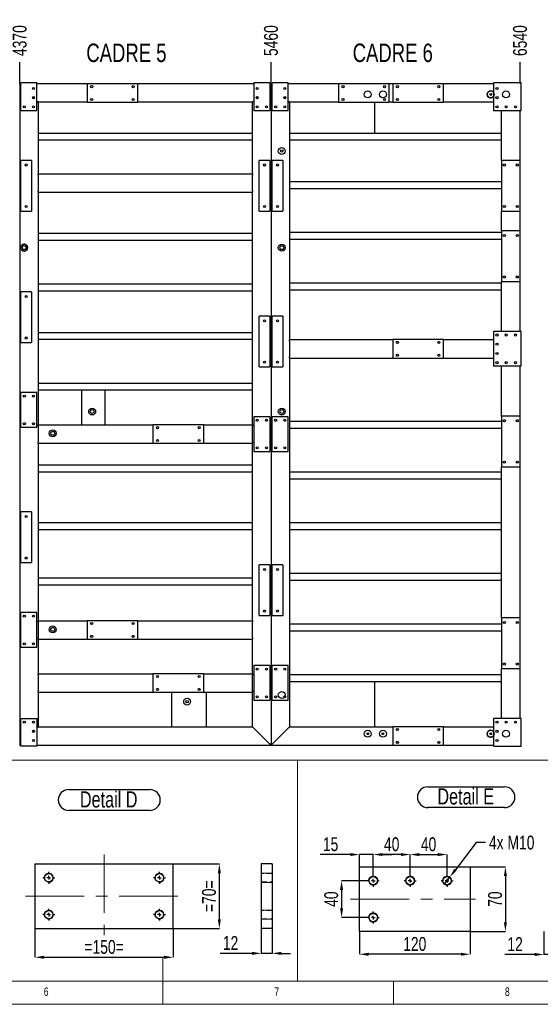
# Model space of a CAD drawing. Header units: millimetres. Extents: x 5 to 1226, y 5 to 415.
# Tile 24 of 61: x 903 to 1016, y 5 to 218. Entities that reach past the tile are written whole.
import ezdxf

# ---------------------------------------------------------------- set-up
doc = ezdxf.new("R2010")
doc.units = ezdxf.units.MM
doc.header["$PDSIZE"] = -1
doc.linetypes.add('CENTERX2', pattern=[20.32, 12.7, -2.54, 2.54, -2.54])
doc.linetypes.add('HIDDEN', pattern=[1.905, 1.27, -0.635])
for name, color, linetype in [('COTES', 1, 'Continuous'), ('NOTES', 6, 'Continuous'), ('TRAIT-FINS', 9, 'Continuous'), ('TRAIT-MIXTES', 3, 'CENTERX2'), ('TRAIT-TIRET', 2, 'HIDDEN')]:
    doc.layers.add(name, color=color, linetype=linetype)
doc.layers.add('TRAIT-FORT', color=4, linetype='Continuous', lineweight=25)
doc.styles.add('SLDTEXTSTYLE0', font='TXT', dxfattribs={"width": 0.75})
doc.dimstyles.new('SLDDIMSTYLE2', dxfattribs={"dimtxt": 3, "dimasz": 2, "dimexe": 0, "dimexo": 0.0625, "dimgap": 0.75, "dimtad": 0, "dimtih": 1, "dimtoh": 1, "dimdec": 0, "dimlfac": 20, "dimrnd": 1e-09, "dimzin": 12, "dimdsep": 46, "dimtxsty": 'SLDTEXTSTYLE0', "dimsah": 1, "dimcen": 0.09, "dimadec": 0, "dimazin": 3, "dimtfac": 1, "dimtdec": 0, "dimtofl": 0, "dimtmove": 0, "dimatfit": 3, "dimfxl": 1, "dimfrac": 2, "dimtolj": 1, "dimtzin": 12, "dimarcsym": 0})
doc.dimstyles.new('SLDDIMSTYLE4', dxfattribs={"dimtxt": 3, "dimasz": 2, "dimexe": 0, "dimexo": 0.0625, "dimgap": 0.75, "dimtad": 0, "dimtih": 1, "dimtoh": 1, "dimdec": 0, "dimlfac": 5, "dimrnd": 1e-09, "dimzin": 12, "dimdsep": 46, "dimtxsty": 'SLDTEXTSTYLE0', "dimblk1": 'NONE', "dimsah": 1, "dimcen": 0, "dimadec": 0, "dimazin": 3, "dimtfac": 1, "dimtdec": 0, "dimtmove": 0, "dimatfit": 3, "dimldrblk": 'NONE', "dimfxl": 1, "dimfrac": 2, "dimtolj": 1, "dimtzin": 12, "dimarcsym": 0})
doc.dimstyles.new('SLDDIMSTYLE5', dxfattribs={"dimtxt": 3, "dimasz": 2, "dimexe": 0, "dimexo": 0.0625, "dimgap": 0.75, "dimtad": 1, "dimdec": 0, "dimlfac": 5, "dimrnd": 1e-09, "dimzin": 12, "dimdsep": 46, "dimtxsty": 'SLDTEXTSTYLE0', "dimsah": 1, "dimcen": 0.09, "dimadec": 0, "dimazin": 3, "dimtfac": 1, "dimtdec": 0, "dimtofl": 0, "dimtmove": 0, "dimatfit": 3, "dimfxl": 1, "dimfrac": 2, "dimtolj": 1, "dimtzin": 12, "dimarcsym": 0})
doc.dimstyles.new('SLDDIMSTYLE6', dxfattribs={"dimtxt": 3, "dimasz": 2, "dimexe": 0, "dimexo": 0.0625, "dimgap": 0.75, "dimtad": 1, "dimdec": 0, "dimlfac": 5, "dimrnd": 1e-09, "dimzin": 12, "dimdsep": 46, "dimtxsty": 'SLDTEXTSTYLE0', "dimsah": 1, "dimcen": 0.09, "dimadec": 0, "dimazin": 3, "dimtfac": 1, "dimtdec": 0, "dimtmove": 0, "dimatfit": 0, "dimfxl": 1, "dimfrac": 2, "dimtolj": 1, "dimtzin": 12, "dimarcsym": 0})

# ---------------------------------------------------------------- blocks, each defined once
blk = doc.blocks.new('*D540')
at = {"layer": 'COTES', "color": 0, "lineweight": -2, "transparency": 16777216}
for p, q in [((906.54, 21.21), (906.54, 15.02)), ((936.54, 21.21), (936.54, 15.02)), ((908.54, 15.02), (934.54, 15.02))]:
    blk.add_line(p, q, dxfattribs=at)
at = {"layer": 'COTES', "color": 0, "transparency": 16777216}
for points in [[(908.54, 15.36), (908.54, 14.69), (906.54, 15.02)], [(934.54, 15.36), (934.54, 14.69), (936.54, 15.02)]]:
    blk.add_solid(points, dxfattribs=at)
at = {"layer": 'Defpoints', "color": 0, "transparency": 16777216}
for p in [(906.54, 21.27), (936.54, 21.27), (936.54, 15.02)]:
    blk.add_point(p, dxfattribs=at)
at = {"layer": 'COTES', "color": 0, "transparency": 16777216, "insert": (921.54, 18.77), "char_height": 3, "attachment_point": 2, "style": 'SLDTEXTSTYLE0'}
blk.add_mtext('\\A1;=150=', dxfattribs=at)
blk = doc.blocks.new('*D541')
at = {"layer": 'COTES', "color": 0, "lineweight": -2, "transparency": 16777216}
for p, q in [((936.6, 35.27), (946.54, 35.27)), ((946.54, 23.27), (946.54, 33.27)), ((936.6, 21.27), (946.54, 21.27))]:
    blk.add_line(p, q, dxfattribs=at)
at = {"layer": 'COTES', "color": 0, "transparency": 16777216}
for points in [[(946.21, 33.27), (946.87, 33.27), (946.54, 35.27)], [(946.21, 23.27), (946.87, 23.27), (946.54, 21.27)]]:
    blk.add_solid(points, dxfattribs=at)
at = {"layer": 'Defpoints', "color": 0, "transparency": 16777216}
for p in [(936.54, 35.27), (946.54, 35.27), (936.54, 21.27)]:
    blk.add_point(p, dxfattribs=at)
at = {"layer": 'COTES', "color": 0, "transparency": 16777216, "insert": (942.79, 28.27), "char_height": 3, "attachment_point": 2, "rotation": 90, "style": 'SLDTEXTSTYLE0'}
blk.add_mtext('\\A1;=70=', dxfattribs=at)
blk = doc.blocks.new('SW_NOTE_65')
at = {"layer": 'NOTES', "color": 0}
for p, q in [((-0.1, 4.89), (17.52, 4.89)), ((17.52, 0.39), (-0.1, 0.39))]:
    blk.add_line(p, q, dxfattribs=at)
for centre, start, end in [((-0.1, 2.64), 90, 270), ((17.52, 2.64), 270, 90)]:
    blk.add_arc(centre, 2.25, start, end, dxfattribs=at)
at = {"layer": 'NOTES', "color": 0, "insert": (8.59, 4.51), "char_height": 3.5, "attachment_point": 2, "style": 'SLDTEXTSTYLE0'}
blk.add_mtext('Detail D', dxfattribs=at)
blk = doc.blocks.new('SW_CENTERMARKSYMBOL_121')
at = {"layer": 'TRAIT-MIXTES', "color": 0}
for p, q in [((-0.8, 0), (-1.3, 0)), ((0, 0), (-0.4, 0)), ((0, 0.8), (0, 1.3)), ((0, 0), (0, 0.4)), ((0, 0), (0, -0.4)), ((0, 0), (0.4, 0)), ((0.8, 0), (1.3, 0)), ((0, -0.8), (0, -1.3))]:
    blk.add_line(p, q, dxfattribs=at)
blk = doc.blocks.new('SW_CENTERMARKSYMBOL_122')
at = {"layer": 'TRAIT-MIXTES', "color": 0}
for p, q in [((-0.8, 0), (-1.3, 0)), ((0, 0), (-0.4, 0)), ((0, 0.8), (0, 1.3)), ((0, 0), (0, 0.4)), ((0, 0), (0, -0.4)), ((0, 0), (0.4, 0)), ((0.8, 0), (1.3, 0)), ((0, -0.8), (0, -1.3))]:
    blk.add_line(p, q, dxfattribs=at)
blk = doc.blocks.new('SW_CENTERMARKSYMBOL_123')
at = {"layer": 'TRAIT-MIXTES', "color": 0}
for p, q in [((-0.8, 0), (-1.3, 0)), ((0, 0), (-0.4, 0)), ((0, 0.8), (0, 1.3)), ((0, 0), (0, 0.4)), ((0, 0), (0, -0.4)), ((0, 0), (0.4, 0)), ((0.8, 0), (1.3, 0)), ((0, -0.8), (0, -1.3))]:
    blk.add_line(p, q, dxfattribs=at)
blk = doc.blocks.new('SW_CENTERMARKSYMBOL_124')
at = {"layer": 'TRAIT-MIXTES', "color": 0}
for p, q in [((-0.8, 0), (-1.3, 0)), ((0, 0), (-0.4, 0)), ((0, 0.8), (0, 1.3)), ((0, 0), (0, 0.4)), ((0, 0), (0, -0.4)), ((0, 0), (0.4, 0)), ((0.8, 0), (1.3, 0)), ((0, -0.8), (0, -1.3))]:
    blk.add_line(p, q, dxfattribs=at)
blk = doc.blocks.new('*D551')
at = {"layer": 'COTES', "color": 0, "lineweight": -2, "transparency": 16777216}
for p, q in [((1002.25, 39.92), (997.74, 34.03)), ((1004.25, 39.92), (1002.25, 39.92)), ((995.31, 30.85), (996.52, 32.44))]:
    blk.add_line(p, q, dxfattribs=at)
at = {"layer": 'COTES', "color": 0, "transparency": 16777216}
blk.add_solid([(997.47, 34.23), (998, 33.82), (996.52, 32.44)], dxfattribs=at)
at = {"layer": 'Defpoints', "color": 0, "transparency": 16777216}
for p in [(996.52, 32.44), (995.31, 30.85)]:
    blk.add_point(p, dxfattribs=at)
at = {"layer": 'COTES', "color": 0, "transparency": 16777216, "insert": (1005, 41.42), "char_height": 3, "attachment_point": 1, "style": 'SLDTEXTSTYLE0'}
blk.add_mtext('\\A1;4x M10', dxfattribs=at)
blk = doc.blocks.new('_NONE')
blk = doc.blocks.new('*D552')
at = {"layer": 'COTES', "color": 0, "lineweight": -2, "transparency": 16777216}
for p, q in [((987.91, 33.01), (987.91, 37.31)), ((989.91, 37.31), (993.91, 37.31)), ((995.91, 33.01), (995.91, 37.31))]:
    blk.add_line(p, q, dxfattribs=at)
at = {"layer": 'COTES', "color": 0, "transparency": 16777216}
for points in [[(989.91, 37.64), (989.91, 36.98), (987.91, 37.31)], [(993.91, 37.64), (993.91, 36.98), (995.91, 37.31)]]:
    blk.add_solid(points, dxfattribs=at)
at = {"layer": 'Defpoints', "color": 0, "transparency": 16777216}
for p in [(995.91, 37.31), (987.91, 32.94), (995.91, 32.94)]:
    blk.add_point(p, dxfattribs=at)
at = {"layer": 'COTES', "color": 0, "transparency": 16777216, "insert": (991.91, 41.06), "char_height": 3, "attachment_point": 2, "style": 'SLDTEXTSTYLE0'}
blk.add_mtext('\\A1;40', dxfattribs=at)
blk = doc.blocks.new('*D553')
at = {"layer": 'COTES', "color": 0, "lineweight": -2, "transparency": 16777216}
for p, q in [((979.91, 33.01), (979.91, 37.31)), ((985.91, 37.31), (981.91, 37.31)), ((987.91, 33.01), (987.91, 37.31))]:
    blk.add_line(p, q, dxfattribs=at)
at = {"layer": 'COTES', "color": 0, "transparency": 16777216}
for points in [[(981.91, 37.64), (981.91, 36.98), (979.91, 37.31)], [(985.91, 37.64), (985.91, 36.98), (987.91, 37.31)]]:
    blk.add_solid(points, dxfattribs=at)
at = {"layer": 'Defpoints', "color": 0, "transparency": 16777216}
for p in [(979.91, 37.31), (979.91, 32.94), (987.91, 32.94)]:
    blk.add_point(p, dxfattribs=at)
at = {"layer": 'COTES', "color": 0, "transparency": 16777216, "insert": (983.91, 41.06), "char_height": 3, "attachment_point": 2, "style": 'SLDTEXTSTYLE0'}
blk.add_mtext('\\A1;40', dxfattribs=at)
blk = doc.blocks.new('*D554')
at = {"layer": 'COTES', "color": 0, "lineweight": -2, "transparency": 16777216}
for p, q in [((978.55, 31.64), (973.04, 31.64)), ((973.04, 29.64), (973.04, 25.64)), ((978.55, 23.64), (973.04, 23.64))]:
    blk.add_line(p, q, dxfattribs=at)
at = {"layer": 'COTES', "color": 0, "transparency": 16777216}
for points in [[(972.71, 29.64), (973.37, 29.64), (973.04, 31.64)], [(972.71, 25.64), (973.37, 25.64), (973.04, 23.64)]]:
    blk.add_solid(points, dxfattribs=at)
at = {"layer": 'Defpoints', "color": 0, "transparency": 16777216}
for p in [(978.61, 31.64), (973.04, 23.64), (978.61, 23.64)]:
    blk.add_point(p, dxfattribs=at)
at = {"layer": 'COTES', "color": 0, "transparency": 16777216, "insert": (969.29, 27.64), "char_height": 3, "attachment_point": 2, "rotation": 90, "style": 'SLDTEXTSTYLE0'}
blk.add_mtext('\\A1;40', dxfattribs=at)
blk = doc.blocks.new('*D555')
at = {"layer": 'COTES', "color": 0, "lineweight": -2, "transparency": 16777216}
for p, q in [((1000.98, 34.64), (1008.57, 34.64)), ((1008.57, 32.64), (1008.57, 22.64)), ((1000.98, 20.64), (1008.57, 20.64))]:
    blk.add_line(p, q, dxfattribs=at)
at = {"layer": 'COTES', "color": 0, "transparency": 16777216}
for points in [[(1008.24, 32.64), (1008.9, 32.64), (1008.57, 34.64)], [(1008.24, 22.64), (1008.9, 22.64), (1008.57, 20.64)]]:
    blk.add_solid(points, dxfattribs=at)
at = {"layer": 'Defpoints', "color": 0, "transparency": 16777216}
for p in [(1000.91, 34.64), (1000.91, 20.64), (1008.57, 20.64)]:
    blk.add_point(p, dxfattribs=at)
at = {"layer": 'COTES', "color": 0, "transparency": 16777216, "insert": (1004.82, 27.64), "char_height": 3, "attachment_point": 2, "rotation": 90, "style": 'SLDTEXTSTYLE0'}
blk.add_mtext('\\A1;70', dxfattribs=at)
blk = doc.blocks.new('*D556')
at = {"layer": 'COTES', "color": 0, "lineweight": -2, "transparency": 16777216}
for p, q in [((976.91, 20.58), (976.91, 15.67)), ((1000.91, 20.58), (1000.91, 15.67)), ((998.91, 15.67), (978.91, 15.67))]:
    blk.add_line(p, q, dxfattribs=at)
at = {"layer": 'COTES', "color": 0, "transparency": 16777216}
for points in [[(978.91, 16.01), (978.91, 15.34), (976.91, 15.67)], [(998.91, 16.01), (998.91, 15.34), (1000.91, 15.67)]]:
    blk.add_solid(points, dxfattribs=at)
at = {"layer": 'Defpoints', "color": 0, "transparency": 16777216}
for p in [(976.91, 20.64), (1000.91, 20.64), (976.91, 15.67)]:
    blk.add_point(p, dxfattribs=at)
at = {"layer": 'COTES', "color": 0, "transparency": 16777216, "insert": (988.91, 19.42), "char_height": 3, "attachment_point": 2, "style": 'SLDTEXTSTYLE0'}
blk.add_mtext('\\A1;120', dxfattribs=at)
blk = doc.blocks.new('*D557')
at = {"layer": 'COTES', "color": 0, "lineweight": -2, "transparency": 16777216}
for p, q in [((974.91, 37.31), (968.41, 37.31)), ((976.91, 34.71), (976.91, 37.31)), ((979.91, 37.31), (976.91, 37.31)), ((979.91, 33.01), (979.91, 37.31)), ((981.91, 37.31), (983.91, 37.31))]:
    blk.add_line(p, q, dxfattribs=at)
at = {"layer": 'COTES', "color": 0, "transparency": 16777216}
for points in [[(974.91, 37.64), (974.91, 36.98), (976.91, 37.31)], [(981.91, 37.64), (981.91, 36.98), (979.91, 37.31)]]:
    blk.add_solid(points, dxfattribs=at)
at = {"layer": 'Defpoints', "color": 0, "transparency": 16777216}
for p in [(976.91, 37.31), (976.91, 34.64), (979.91, 32.94)]:
    blk.add_point(p, dxfattribs=at)
at = {"layer": 'COTES', "color": 0, "transparency": 16777216, "insert": (970.66, 41.06), "char_height": 3, "attachment_point": 2, "style": 'SLDTEXTSTYLE0'}
blk.add_mtext('\\A1;15', dxfattribs=at)
blk = doc.blocks.new('SW_NOTE_67')
at = {"layer": 'NOTES', "color": 0}
for p, q in [((-0.03, 4.84), (16.61, 4.84)), ((16.61, 0.34), (-0.03, 0.34))]:
    blk.add_line(p, q, dxfattribs=at)
for centre, start, end in [((-0.03, 2.59), 90, 270), ((16.61, 2.59), 270, 90)]:
    blk.add_arc(centre, 2.25, start, end, dxfattribs=at)
at = {"layer": 'NOTES', "color": 0, "insert": (8.2, 4.51), "char_height": 3.5, "attachment_point": 2, "style": 'SLDTEXTSTYLE0'}
blk.add_mtext('Detail E', dxfattribs=at)
blk = doc.blocks.new('SW_CENTERMARKSYMBOL_130')
at = {"layer": 'TRAIT-MIXTES', "color": 0}
for p, q in [((-0.8, 0), (-1.3, 0)), ((0, 0), (-0.4, 0)), ((0, 0.8), (0, 1.3)), ((0, 0), (0, 0.4)), ((0, 0), (0, -0.4)), ((0, 0), (0.4, 0)), ((0.8, 0), (1.3, 0)), ((0, -0.8), (0, -1.3))]:
    blk.add_line(p, q, dxfattribs=at)
blk = doc.blocks.new('SW_CENTERMARKSYMBOL_131')
at = {"layer": 'TRAIT-MIXTES', "color": 0}
for p, q in [((-0.8, 0), (-1.3, 0)), ((0, 0), (-0.4, 0)), ((0, 0.8), (0, 1.3)), ((0, 0), (0, 0.4)), ((0, 0), (0, -0.4)), ((0, 0), (0.4, 0)), ((0.8, 0), (1.3, 0)), ((0, -0.8), (0, -1.3))]:
    blk.add_line(p, q, dxfattribs=at)
blk = doc.blocks.new('SW_CENTERMARKSYMBOL_132')
at = {"layer": 'TRAIT-MIXTES', "color": 0}
for p, q in [((-0.8, 0), (-1.3, 0)), ((0, 0), (-0.4, 0)), ((0, 0.8), (0, 1.3)), ((0, 0), (0, 0.4)), ((0, 0), (0, -0.4)), ((0, 0), (0.4, 0)), ((0.8, 0), (1.3, 0)), ((0, -0.8), (0, -1.3))]:
    blk.add_line(p, q, dxfattribs=at)
blk = doc.blocks.new('SW_CENTERMARKSYMBOL_133')
at = {"layer": 'TRAIT-MIXTES', "color": 0}
for p, q in [((-0.8, 0), (-1.3, 0)), ((0, 0), (-0.4, 0)), ((0, 0.8), (0, 1.3)), ((0, 0), (0, 0.4)), ((0, 0), (0, -0.4)), ((0, 0), (0.4, 0)), ((0.8, 0), (1.3, 0)), ((0, -0.8), (0, -1.3))]:
    blk.add_line(p, q, dxfattribs=at)
blk = doc.blocks.new('*D559')
at = {"layer": 'COTES', "color": 0, "lineweight": -2, "transparency": 16777216}
for p, q in [((1016.93, 20.58), (1016.93, 15.63)), ((1019.33, 20.58), (1019.33, 15.63)), ((1014.93, 15.63), (1008.43, 15.63)), ((1019.33, 15.63), (1016.93, 15.63)), ((1021.33, 15.63), (1023.33, 15.63))]:
    blk.add_line(p, q, dxfattribs=at)
at = {"layer": 'COTES', "color": 0, "transparency": 16777216}
for points in [[(1014.93, 15.96), (1014.93, 15.3), (1016.93, 15.63)], [(1021.33, 15.96), (1021.33, 15.3), (1019.33, 15.63)]]:
    blk.add_solid(points, dxfattribs=at)
at = {"layer": 'Defpoints', "color": 0, "transparency": 16777216}
for p in [(1016.93, 20.64), (1019.33, 20.64), (1019.33, 15.63)]:
    blk.add_point(p, dxfattribs=at)
at = {"layer": 'COTES', "color": 0, "transparency": 16777216, "insert": (1010.68, 19.38), "char_height": 3, "attachment_point": 2, "style": 'SLDTEXTSTYLE0'}
blk.add_mtext('\\A1;12', dxfattribs=at)
blk = doc.blocks.new('*D560')
at = {"layer": 'COTES', "color": 0, "lineweight": -2, "transparency": 16777216}
for p, q in [((955.6, 21.21), (955.6, 15.87)), ((958, 21.21), (958, 15.87)), ((953.6, 15.87), (946.72, 15.87)), ((958, 15.87), (955.6, 15.87)), ((960, 15.87), (962, 15.87))]:
    blk.add_line(p, q, dxfattribs=at)
at = {"layer": 'COTES', "color": 0, "transparency": 16777216}
for points in [[(953.6, 16.21), (953.6, 15.54), (955.6, 15.87)], [(960, 16.21), (960, 15.54), (958, 15.87)]]:
    blk.add_solid(points, dxfattribs=at)
at = {"layer": 'Defpoints', "color": 0, "transparency": 16777216}
for p in [(955.6, 21.27), (958, 21.27), (955.6, 15.87)]:
    blk.add_point(p, dxfattribs=at)
at = {"layer": 'COTES', "color": 0, "transparency": 16777216, "insert": (948.97, 19.62), "char_height": 3, "attachment_point": 2, "style": 'SLDTEXTSTYLE0'}
blk.add_mtext('\\A1;12', dxfattribs=at)
blk = doc.blocks.new('*D569')
at = {"layer": 'COTES', "color": 0, "lineweight": -2, "transparency": 16777216}
blk.add_line((903.24, 204.62), (903.24, 209.25), dxfattribs=at)
at = {"layer": 'Defpoints', "color": 0, "transparency": 16777216}
for p in [(903.24, 209.25), (684.74, 204.55), (903.24, 204.55)]:
    blk.add_point(p, dxfattribs=at)
at = {"layer": 'COTES', "color": 0, "transparency": 16777216, "insert": (903.24, 213.94), "char_height": 3, "attachment_point": 5, "rotation": 90, "style": 'SLDTEXTSTYLE0'}
blk.add_mtext('\\A1;4370', dxfattribs=at)
blk = doc.blocks.new('*D570')
at = {"layer": 'COTES', "color": 0, "lineweight": -2, "transparency": 16777216}
blk.add_line((957.74, 204.62), (957.74, 209.25), dxfattribs=at)
at = {"layer": 'Defpoints', "color": 0, "transparency": 16777216}
for p in [(957.74, 209.25), (684.74, 204.55), (957.74, 204.55)]:
    blk.add_point(p, dxfattribs=at)
at = {"layer": 'COTES', "color": 0, "transparency": 16777216, "insert": (957.74, 213.94), "char_height": 3, "attachment_point": 5, "rotation": 90, "style": 'SLDTEXTSTYLE0'}
blk.add_mtext('\\A1;5460', dxfattribs=at)
blk = doc.blocks.new('*D571')
at = {"layer": 'COTES', "color": 0, "lineweight": -2, "transparency": 16777216}
blk.add_line((1011.74, 204.62), (1011.74, 209.25), dxfattribs=at)
at = {"layer": 'Defpoints', "color": 0, "transparency": 16777216}
for p in [(1011.74, 209.25), (684.74, 204.55), (1011.74, 204.55)]:
    blk.add_point(p, dxfattribs=at)
at = {"layer": 'COTES', "color": 0, "transparency": 16777216, "insert": (1011.74, 213.94), "char_height": 3, "attachment_point": 5, "rotation": 90, "style": 'SLDTEXTSTYLE0'}
blk.add_mtext('\\A1;6540', dxfattribs=at)

msp = doc.modelspace()

# ---------------------------------------------------------------- linework, layer by layer
at = {"lineweight": 18}
for p, q in [((893.6222, 57.766), (963.5076, 57.766)), ((963.5076, 57.766), (963.5076, 9.816)), ((963.5076, 9.816), (963.5076, 57.766)), ((963.5076, 57.766), (1028.9308, 57.766)), ((934.3043, 4.816), (934.3043, 14.816)), ((647.3043, 9.816), (1221.3043, 9.816)), ((893.6222, 9.816), (963.5076, 9.816)), ((963.5076, 9.816), (1028.9308, 9.816)), ((984.3043, 4.816), (984.3043, 9.816)), ((642.3043, 4.816), (1226.3043, 4.816))]:
    msp.add_line(p, q, dxfattribs=at)
at = {"layer": 'TRAIT-FINS', "lineweight": 18}
for p, q in [((958.0015, 33.2703), (955.6015, 33.2703)), ((958.0015, 33.2703), (955.6015, 33.2703)), ((958.0015, 31.2703), (955.6015, 31.2703)), ((958.0015, 31.2703), (955.6015, 31.2703)), ((958.0015, 25.2703), (955.6015, 25.2703)), ((958.0015, 25.2703), (955.6015, 25.2703)), ((958.0015, 23.2703), (955.6015, 23.2703)), ((958.0015, 23.2703), (955.6015, 23.2703))]:
    msp.add_line(p, q, dxfattribs=at)
at = {"layer": 'TRAIT-FINS'}
for centre in [(978.7081, 202.2754), (982.0101, 202.2754), (1005.3781, 202.2754), (1008.6801, 202.2754), (960.0783, 189.966), (904.2053, 169.0117), (960.0783, 169.0117), (918.9621, 133.4529), (960.0783, 133.4529), (910.4107, 128.7223), (910.4107, 86.1787), (960.0783, 71.9423), (939.5519, 70.5024), (978.7081, 63.5279), (982.0101, 63.5279), (1005.3781, 63.5279), (1008.6801, 63.5279)]:
    msp.add_circle(centre, 0.75, dxfattribs=at)
at = {"layer": 'TRAIT-FINS', "lineweight": 18}
for centre in [(979.913, 31.6429), (987.913, 31.6429), (995.913, 31.6429), (979.913, 23.6429)]:
    msp.add_circle(centre, 1, dxfattribs=at)
for centre in [(909.5387, 32.2703), (933.5387, 32.2703), (979.913, 31.6429), (987.913, 31.6429), (995.913, 31.6429), (909.5387, 24.2703), (933.5387, 24.2703), (979.913, 23.6429)]:
    msp.add_arc(centre, 1, 255, 195, dxfattribs=at)
at = {"layer": 'TRAIT-FORT', "lineweight": 25}
for p, q in [((903.4946, 204.5543), (903.2446, 204.5543)), ((903.4946, 204.3043), (903.2446, 204.5543)), ((903.2446, 204.5543), (903.2446, 61.0543)), ((903.2446, 204.5543), (903.4946, 204.3043)), ((903.4946, 198.8043), (903.4946, 204.8043)), ((906.9946, 204.8043), (903.4946, 204.8043)), ((906.9946, 198.8043), (906.9946, 204.8043)), ((917.8446, 204.5543), (906.9946, 204.5543)), ((928.8446, 204.5543), (917.8446, 204.5543)), ((917.8446, 204.5543), (917.8446, 200.5543)), ((953.9946, 204.5543), (928.8446, 204.5543)), ((928.8446, 200.5543), (928.8446, 204.5543)), ((957.4946, 204.8043), (953.9946, 204.8043)), ((953.9946, 204.8043), (953.9946, 198.8043)), ((957.4946, 204.8043), (957.4946, 198.8043)), ((957.4946, 204.3043), (957.7446, 204.5543)), ((957.7446, 204.5543), (957.4946, 204.5543)), ((957.7446, 204.5543), (957.4946, 204.3043)), ((957.9946, 204.5543), (957.7446, 204.5543)), ((957.9946, 204.3043), (957.7446, 204.5543)), ((957.7446, 204.5543), (957.7446, 61.0543)), ((957.7446, 204.5543), (957.9946, 204.3043)), ((961.4946, 204.8043), (957.9946, 204.8043)), ((957.9946, 198.8043), (957.9946, 204.8043)), ((961.4946, 198.8043), (961.4946, 204.8043)), ((972.3446, 204.5543), (961.4946, 204.5543)), ((972.3446, 204.5543), (972.3446, 200.5543)), ((983.3446, 204.5543), (972.3446, 204.5543)), ((984.1446, 204.5543), (983.3446, 204.5543)), ((983.3446, 200.5543), (983.3446, 204.5543)), ((984.1446, 204.5543), (984.1446, 200.5543)), ((995.1446, 204.5543), (984.1446, 204.5543)), ((1005.9946, 204.5543), (995.1446, 204.5543)), ((995.1446, 200.5543), (995.1446, 204.5543)), ((1005.9946, 204.8043), (1005.9946, 198.8043)), ((1011.9946, 204.8043), (1005.9946, 204.8043)), ((1011.9946, 198.8043), (1011.9946, 204.8043)), ((906.4037, 201.3952), (906.0855, 201.7134)), ((954.5855, 201.3952), (954.9037, 201.7134)), ((960.9037, 201.3952), (960.5855, 201.7134)), ((903.4946, 198.8043), (906.9946, 198.8043)), ((907.2446, 200.5543), (906.9946, 200.8043)), ((906.9946, 200.8043), (907.2446, 200.5543)), ((917.8446, 200.5543), (907.2446, 200.5543)), ((907.2446, 200.5543), (907.2446, 185.0543)), ((917.8446, 200.5543), (928.8446, 200.5543)), ((953.7446, 200.5543), (928.8446, 200.5543)), ((953.7446, 200.5543), (953.9946, 200.8043)), ((953.9946, 200.8043), (953.7446, 200.5543)), ((953.7446, 185.0543), (953.7446, 200.5543)), ((953.9946, 198.8043), (957.4946, 198.8043)), ((957.9946, 198.8043), (961.4946, 198.8043)), ((961.7446, 200.5543), (961.4946, 200.8043)), ((961.4946, 200.8043), (961.7446, 200.5543)), ((972.3446, 200.5543), (961.7446, 200.5543)), ((961.7446, 200.5543), (961.7446, 149.0543)), ((972.3446, 200.5543), (983.3446, 200.5543)), ((980.2446, 193.8043), (980.2446, 200.5543)), ((984.1446, 200.5543), (983.3446, 200.5543)), ((984.1446, 200.5543), (995.1446, 200.5543)), ((1005.9946, 200.5543), (995.1446, 200.5543)), ((1005.9946, 198.8043), (1011.9946, 198.8043)), ((1007.7446, 187.9543), (1007.7446, 198.8043)), ((1011.7446, 187.9543), (1011.7446, 198.8043)), ((953.7446, 193.8043), (907.2446, 193.8043)), ((953.7446, 192.3043), (907.2446, 192.3043)), ((1007.7446, 193.8043), (961.7446, 193.8043)), ((1007.7446, 192.3043), (961.7446, 192.3043)), ((905.7946, 187.9543), (903.4946, 187.9543)), ((903.4946, 176.9543), (903.4946, 187.9543)), ((905.7946, 187.9543), (905.7946, 176.9543)), ((955.1946, 176.9543), (955.1946, 187.9543)), ((957.4946, 187.9543), (955.1946, 187.9543)), ((957.4946, 187.9543), (957.4946, 176.9543)), ((957.9946, 176.9543), (957.9946, 187.9543)), ((960.2946, 187.9543), (957.9946, 187.9543)), ((960.2946, 187.9543), (960.2946, 176.9543)), ((1007.7446, 187.9543), (1007.7446, 176.9543)), ((1011.7446, 187.9543), (1007.7446, 187.9543)), ((1011.7446, 176.9543), (1011.7446, 187.9543)), ((907.2446, 185.0543), (953.7446, 185.0543)), ((907.2446, 184.7543), (907.2446, 185.0543)), ((907.2446, 184.7543), (907.2446, 181.3543)), ((953.7446, 185.0543), (953.7446, 184.7543)), ((953.7446, 181.3543), (953.7446, 184.7543)), ((1007.7446, 183.3043), (961.7446, 183.3043)), ((1007.7446, 181.8043), (961.7446, 181.8043)), ((907.2446, 181.0543), (907.2446, 181.3543)), ((907.2446, 181.0543), (953.7446, 181.0543)), ((907.2446, 181.0543), (907.2446, 130.5543)), ((953.7446, 181.3543), (953.7446, 181.0543)), ((953.7446, 130.5543), (953.7446, 181.0543)), ((903.4946, 176.9543), (905.7946, 176.9543)), ((955.1946, 176.9543), (957.4946, 176.9543)), ((957.9946, 176.9543), (960.2946, 176.9543)), ((1007.7446, 172.6543), (1007.7446, 176.9543)), ((1007.7446, 176.9543), (1011.7446, 176.9543)), ((1011.7446, 172.6543), (1011.7446, 176.9543)), ((953.7446, 172.0543), (907.2446, 172.0543)), ((1007.7446, 172.3043), (961.7446, 172.3043)), ((1007.7446, 172.6543), (1007.7446, 161.6543)), ((1011.7446, 172.6543), (1007.7446, 172.6543)), ((1011.7446, 161.6543), (1011.7446, 172.6543)), ((953.7446, 170.5543), (907.2446, 170.5543)), ((1007.7446, 170.8043), (961.7446, 170.8043)), ((953.7446, 161.0543), (907.2446, 161.0543)), ((1007.7446, 161.3043), (961.7446, 161.3043)), ((1007.7446, 150.8043), (1007.7446, 161.6543)), ((1007.7446, 161.6543), (1011.7446, 161.6543)), ((1011.7446, 150.8043), (1011.7446, 161.6543)), ((905.7946, 159.4043), (903.4946, 159.4043)), ((903.4946, 148.4043), (903.4946, 159.4043)), ((905.7946, 159.4043), (905.7946, 148.4043)), ((953.7446, 159.5543), (907.2446, 159.5543)), ((1007.7446, 159.8043), (961.7446, 159.8043)), ((955.1946, 143.1543), (955.1946, 154.1543)), ((957.4946, 154.1543), (955.1946, 154.1543)), ((957.4946, 154.1543), (957.4946, 143.1543)), ((960.2946, 154.1543), (957.9946, 154.1543)), ((957.9946, 143.1543), (957.9946, 154.1543)), ((960.2946, 154.1543), (960.2946, 143.1543)), ((953.7446, 150.5543), (907.2446, 150.5543)), ((1011.9946, 150.8043), (1005.9946, 150.8043)), ((1005.9946, 150.8043), (1005.9946, 143.3043)), ((1011.9946, 143.3043), (1011.9946, 150.8043)), ((903.4946, 148.4043), (905.7946, 148.4043)), ((953.7446, 149.0543), (907.2446, 149.0543)), ((961.7446, 148.7543), (961.7446, 149.0543)), ((961.7446, 149.0543), (984.1446, 149.0543)), ((961.7446, 148.7543), (961.7446, 145.3543)), ((995.1446, 149.0543), (984.1446, 149.0543)), ((984.1446, 149.0543), (984.1446, 145.0543)), ((995.1446, 149.0543), (1005.9946, 149.0543)), ((995.1446, 145.0543), (995.1446, 149.0543)), ((961.7446, 145.0543), (961.7446, 145.3543)), ((961.7446, 145.0543), (984.1446, 145.0543)), ((961.7446, 145.0543), (961.7446, 65.0543)), ((984.1446, 145.0543), (995.1446, 145.0543)), ((995.1446, 145.0543), (1005.9946, 145.0543)), ((1011.9946, 143.3043), (1005.9946, 143.3043)), ((1007.7446, 132.4543), (1007.7446, 143.3043)), ((1011.7446, 132.4543), (1011.7446, 143.3043)), ((955.1946, 143.1543), (957.4946, 143.1543)), ((957.9946, 143.1543), (960.2946, 143.1543)), ((953.7446, 139.5543), (907.2446, 139.5543)), ((906.9946, 137.5543), (903.4946, 137.5543)), ((903.4946, 130.0543), (903.4946, 137.5543)), ((906.9946, 130.0543), (906.9946, 137.5543)), ((953.7446, 138.0543), (907.2446, 138.0543)), ((916.7446, 130.5543), (916.7446, 138.0543)), ((921.7446, 130.5543), (921.7446, 138.0543)), ((907.2446, 130.2543), (907.2446, 130.5543)), ((907.2446, 130.5543), (932.1446, 130.5543)), ((932.1446, 130.5543), (932.1446, 126.5543)), ((943.1446, 130.5543), (932.1446, 130.5543)), ((943.1446, 130.5543), (953.7446, 130.5543)), ((943.1446, 126.5543), (943.1446, 130.5543)), ((953.7446, 130.5543), (953.7446, 130.2543)), ((957.4946, 132.3043), (953.9946, 132.3043)), ((953.9946, 132.3043), (953.9946, 124.8043)), ((957.4946, 132.3043), (957.4946, 124.8043)), ((957.9946, 124.8043), (957.9946, 132.3043)), ((961.4946, 132.3043), (957.9946, 132.3043)), ((961.4946, 124.8043), (961.4946, 132.3043)), ((1007.7446, 131.3043), (961.7446, 131.3043)), ((1007.7446, 132.4543), (1007.7446, 121.4543)), ((1011.7446, 132.4543), (1007.7446, 132.4543)), ((1011.7446, 121.4543), (1011.7446, 132.4543)), ((903.4946, 130.0543), (906.9946, 130.0543)), ((907.2446, 130.2543), (907.2446, 126.8543)), ((953.7446, 126.8543), (953.7446, 130.2543)), ((1007.7446, 129.8043), (961.7446, 129.8043)), ((907.2446, 126.5543), (907.2446, 126.8543)), ((907.2446, 126.5543), (932.1446, 126.5543)), ((907.2446, 126.5543), (907.2446, 88.0543)), ((932.1446, 126.5543), (943.1446, 126.5543)), ((943.1446, 126.5543), (953.7446, 126.5543)), ((953.7446, 126.8543), (953.7446, 126.5543)), ((953.7446, 88.0543), (953.7446, 126.5543)), ((953.9946, 124.8043), (957.4946, 124.8043)), ((957.9946, 124.8043), (961.4946, 124.8043)), ((953.7446, 121.8043), (907.2446, 121.8043)), ((953.7446, 120.3043), (907.2446, 120.3043)), ((1007.7446, 120.3043), (961.7446, 120.3043)), ((1007.7446, 88.6543), (1007.7446, 121.4543)), ((1007.7446, 121.4543), (1011.7446, 121.4543)), ((1011.7446, 88.6543), (1011.7446, 121.4543)), ((1007.7446, 118.8043), (961.7446, 118.8043)), ((903.4946, 100.6543), (903.4946, 111.6543)), ((905.7946, 111.6543), (903.4946, 111.6543)), ((905.7946, 111.6543), (905.7946, 100.6543)), ((953.7446, 109.3043), (907.2446, 109.3043)), ((1007.7446, 109.3043), (961.7446, 109.3043)), ((953.7446, 107.8043), (907.2446, 107.8043)), ((1007.7446, 107.8043), (961.7446, 107.8043)), ((903.4946, 100.6543), (905.7946, 100.6543)), ((955.1946, 89.1543), (955.1946, 100.1543)), ((957.4946, 100.1543), (955.1946, 100.1543)), ((957.4946, 100.1543), (957.4946, 89.1543)), ((957.9946, 89.1543), (957.9946, 100.1543)), ((960.2946, 100.1543), (957.9946, 100.1543)), ((960.2946, 100.1543), (960.2946, 89.1543)), ((1007.7446, 98.3043), (961.7446, 98.3043)), ((953.7446, 97.3043), (907.2446, 97.3043)), ((1007.7446, 96.8043), (961.7446, 96.8043)), ((953.7446, 95.8043), (907.2446, 95.8043)), ((903.4946, 82.3043), (903.4946, 89.8043)), ((906.9946, 89.8043), (903.4946, 89.8043)), ((906.9946, 82.3043), (906.9946, 89.8043)), ((907.2446, 87.7543), (907.2446, 88.0543)), ((907.2446, 88.0543), (917.8446, 88.0543)), ((907.2446, 87.7543), (907.2446, 84.3543)), ((917.8446, 88.0543), (917.8446, 84.0543)), ((928.8446, 88.0543), (917.8446, 88.0543)), ((928.8446, 88.0543), (953.7446, 88.0543)), ((928.8446, 84.0543), (928.8446, 88.0543)), ((953.7446, 88.0543), (953.7446, 87.7543)), ((953.7446, 84.3543), (953.7446, 87.7543)), ((955.1946, 89.1543), (957.4946, 89.1543)), ((957.9946, 89.1543), (960.2946, 89.1543)), ((1007.7446, 88.6543), (1007.7446, 77.6543)), ((1011.7446, 88.6543), (1007.7446, 88.6543)), ((1011.7446, 77.6543), (1011.7446, 88.6543)), ((1007.7446, 87.3043), (961.7446, 87.3043)), ((1007.7446, 85.8043), (961.7446, 85.8043)), ((907.2446, 84.0543), (907.2446, 84.3543)), ((907.2446, 84.0543), (917.8446, 84.0543)), ((907.2446, 84.0543), (907.2446, 76.5543)), ((917.8446, 84.0543), (928.8446, 84.0543)), ((928.8446, 84.0543), (953.7446, 84.0543)), ((953.7446, 84.3543), (953.7446, 84.0543)), ((953.7446, 76.5543), (953.7446, 84.0543)), ((903.4946, 82.3043), (906.9946, 82.3043)), ((953.9946, 78.3043), (953.9946, 70.8043)), ((957.4946, 78.3043), (953.9946, 78.3043)), ((957.4946, 78.3043), (957.4946, 70.8043)), ((961.4946, 78.3043), (957.9946, 78.3043)), ((957.9946, 70.8043), (957.9946, 78.3043)), ((961.4946, 70.8043), (961.4946, 78.3043)), ((1007.7446, 66.8043), (1007.7446, 77.6543)), ((1007.7446, 77.6543), (1011.7446, 77.6543)), ((1011.7446, 66.8043), (1011.7446, 77.6543)), ((907.2446, 76.5543), (932.1446, 76.5543)), ((907.2446, 76.2543), (907.2446, 76.5543)), ((907.2446, 76.2543), (907.2446, 72.8543)), ((932.1446, 76.5543), (932.1446, 72.5543)), ((943.1446, 76.5543), (932.1446, 76.5543)), ((943.1446, 76.5543), (953.7446, 76.5543)), ((943.1446, 72.5543), (943.1446, 76.5543)), ((953.7446, 76.5543), (953.7446, 76.2543)), ((953.7446, 72.8543), (953.7446, 76.2543)), ((1007.7446, 76.3043), (961.7446, 76.3043)), ((1007.7446, 74.8043), (961.7446, 74.8043)), ((980.2446, 65.0543), (980.2446, 74.8043)), ((907.2446, 72.5543), (907.2446, 72.8543)), ((953.7446, 72.8543), (953.7446, 72.5543)), ((907.2446, 72.5543), (932.1446, 72.5543)), ((907.2446, 72.5543), (907.2446, 65.0543)), ((932.1446, 72.5543), (943.1446, 72.5543)), ((936.2446, 65.0543), (936.2446, 72.5543)), ((943.1446, 72.5543), (953.7446, 72.5543)), ((943.7446, 65.0543), (943.7446, 72.5543)), ((953.7446, 65.0543), (953.7446, 72.5543)), ((953.9946, 70.8043), (957.4946, 70.8043)), ((957.9946, 70.8043), (961.4946, 70.8043)), ((903.4946, 66.8043), (906.9946, 66.8043)), ((903.4946, 60.8043), (903.4946, 66.8043)), ((906.9946, 66.8043), (906.9946, 60.8043)), ((1005.9946, 66.8043), (1005.9946, 60.8043)), ((1011.9946, 66.8043), (1005.9946, 66.8043)), ((1011.9946, 60.8043), (1011.9946, 66.8043)), ((906.0855, 63.8952), (906.4037, 64.2134)), ((906.9946, 64.8043), (907.2446, 65.0543)), ((907.2446, 65.0543), (906.9946, 64.8043)), ((907.2446, 65.0543), (953.7446, 65.0543)), ((954.0446, 64.7543), (953.7446, 65.0543)), ((953.7446, 65.0543), (954.0446, 64.7543)), ((957.4446, 61.3543), (954.0446, 64.7543)), ((958.0446, 61.3543), (961.4446, 64.7543)), ((961.4446, 64.7543), (961.7446, 65.0543)), ((961.7446, 65.0543), (961.4446, 64.7543)), ((961.7446, 65.0543), (984.1446, 65.0543)), ((995.1446, 65.0543), (984.1446, 65.0543)), ((984.1446, 65.0543), (984.1446, 61.0543)), ((995.1446, 65.0543), (1005.9946, 65.0543)), ((995.1446, 61.0543), (995.1446, 65.0543)), ((903.2446, 61.0543), (903.4946, 61.3043)), ((903.4946, 61.3043), (903.2446, 61.0543)), ((903.2446, 61.0543), (903.4946, 61.0543)), ((906.9946, 60.8043), (903.4946, 60.8043)), ((906.9946, 61.0543), (957.7446, 61.0543)), ((957.7446, 61.0543), (957.4446, 61.3543)), ((957.4446, 61.3543), (957.7446, 61.0543)), ((957.7446, 61.0543), (958.0446, 61.3543)), ((958.0446, 61.3543), (957.7446, 61.0543)), ((957.7446, 61.0543), (984.1446, 61.0543)), ((984.1446, 61.0543), (995.1446, 61.0543)), ((995.1446, 61.0543), (1005.9946, 61.0543)), ((1005.9946, 60.8043), (1011.9946, 60.8043)), ((906.5387, 35.2703), (936.5387, 35.2703)), ((906.5387, 35.2703), (906.5387, 21.2703)), ((936.5387, 21.2703), (936.5387, 35.2703)), ((955.6015, 35.2703), (955.6015, 21.2703)), ((958.0015, 35.2703), (955.6015, 35.2703)), ((958.0015, 35.2703), (958.0015, 21.2703)), ((976.913, 20.6429), (976.913, 34.6429)), ((976.913, 34.6429), (1000.913, 34.6429)), ((1000.913, 34.6429), (1000.913, 20.6429)), ((906.5387, 21.2703), (936.5387, 21.2703)), ((958.0015, 21.2703), (955.6015, 21.2703)), ((1000.913, 20.6429), (976.913, 20.6429))]:
    msp.add_line(p, q, dxfattribs=at)
for centre, radius in [((906.2446, 203.5543), 0.225), ((918.8446, 203.9543), 0.225), ((927.8446, 203.9543), 0.225), ((954.7446, 203.5543), 0.225), ((960.7446, 203.5543), 0.225), ((973.3446, 203.9543), 0.225), ((982.3446, 203.9543), 0.225), ((985.1446, 203.9543), 0.225), ((994.1446, 203.9543), 0.225), ((1006.7446, 203.5543), 0.225), ((906.2446, 201.5543), 0.225), ((918.8446, 201.1543), 0.225), ((927.8446, 201.1543), 0.225), ((954.7446, 201.5543), 0.225), ((960.7446, 201.5543), 0.225), ((973.3446, 201.1543), 0.225), ((982.3446, 201.1543), 0.225), ((985.1446, 201.1543), 0.225), ((994.1446, 201.1543), 0.225), ((1005.3781, 202.2754), 0.1984), ((1006.7446, 201.5543), 0.225), ((904.2446, 199.5543), 0.225), ((906.2446, 199.5543), 0.225), ((954.7446, 199.5543), 0.225), ((956.7446, 199.5543), 0.225), ((958.7446, 199.5543), 0.225), ((960.7446, 199.5543), 0.225), ((1006.7446, 199.5543), 0.225), ((1008.7446, 199.5543), 0.225), ((1010.7446, 199.5543), 0.225), ((960.0783, 189.966), 0.75), ((960.0783, 189.966), 0.2679), ((904.6446, 186.9543), 0.225), ((956.3446, 186.9543), 0.225), ((959.1446, 186.9543), 0.225), ((1008.3446, 186.9543), 0.225), ((1011.1446, 186.9543), 0.225), ((904.6446, 177.9543), 0.225), ((956.3446, 177.9543), 0.225), ((959.1446, 177.9543), 0.225), ((1008.3446, 177.9543), 0.225), ((1011.1446, 177.9543), 0.225), ((1008.3446, 171.6543), 0.225), ((1011.1446, 171.6543), 0.225), ((904.2053, 169.0117), 0.75), ((904.2053, 169.0117), 0.4167), ((960.0783, 169.0117), 0.75), ((960.0783, 169.0117), 0.4167), ((1008.3446, 162.6543), 0.225), ((1011.1446, 162.6543), 0.225), ((904.6446, 158.4043), 0.225), ((956.3446, 153.1543), 0.225), ((959.1446, 153.1543), 0.225), ((904.6446, 149.4043), 0.225), ((1006.7446, 150.0543), 0.225), ((1008.7446, 150.0543), 0.225), ((1010.7446, 150.0543), 0.225), ((985.1446, 148.4543), 0.225), ((994.1446, 148.4543), 0.225), ((1006.7446, 148.0543), 0.225), ((985.1446, 145.6543), 0.225), ((994.1446, 145.6543), 0.225), ((1006.7446, 146.0543), 0.225), ((956.3446, 144.1543), 0.225), ((959.1446, 144.1543), 0.225), ((1006.7446, 144.0543), 0.225), ((1008.7446, 144.0543), 0.225), ((1010.7446, 144.0543), 0.225), ((904.2446, 136.8043), 0.225), ((906.2446, 136.8043), 0.225), ((918.9621, 133.4529), 0.75), ((918.9621, 133.4529), 0.4167), ((960.0783, 133.4529), 0.75), ((960.0783, 133.4529), 0.4167), ((904.2446, 130.8043), 0.225), ((906.2446, 130.8043), 0.225), ((954.7446, 131.5543), 0.225), ((956.7446, 131.5543), 0.225), ((958.7446, 131.5543), 0.225), ((960.7446, 131.5543), 0.225), ((1008.3446, 131.4543), 0.225), ((1011.1446, 131.4543), 0.225), ((910.4107, 128.7223), 0.75), ((910.4107, 128.7223), 0.4167), ((933.1446, 129.9543), 0.225), ((942.1446, 129.9543), 0.225), ((933.1446, 127.1543), 0.225), ((942.1446, 127.1543), 0.225), ((954.7446, 125.5543), 0.225), ((956.7446, 125.5543), 0.225), ((958.7446, 125.5543), 0.225), ((960.7446, 125.5543), 0.225), ((1008.3446, 122.4543), 0.225), ((1011.1446, 122.4543), 0.225), ((904.6446, 110.6543), 0.225), ((904.6446, 101.6543), 0.225), ((956.3446, 99.1543), 0.225), ((959.1446, 99.1543), 0.225), ((956.3446, 90.1543), 0.225), ((959.1446, 90.1543), 0.225), ((904.2446, 89.0543), 0.225), ((906.2446, 89.0543), 0.225), ((918.8446, 87.4543), 0.225), ((927.8446, 87.4543), 0.225), ((1008.3446, 87.6543), 0.225), ((1011.1446, 87.6543), 0.225), ((910.4107, 86.1787), 0.75), ((910.4107, 86.1787), 0.4167), ((918.8446, 84.6543), 0.225), ((927.8446, 84.6543), 0.225), ((904.2446, 83.0543), 0.225), ((906.2446, 83.0543), 0.225), ((954.7446, 77.5543), 0.225), ((956.7446, 77.5543), 0.225), ((958.7446, 77.5543), 0.225), ((960.7446, 77.5543), 0.225), ((1008.3446, 78.6543), 0.225), ((1011.1446, 78.6543), 0.225), ((933.1446, 75.9543), 0.225), ((942.1446, 75.9543), 0.225), ((933.1446, 73.1543), 0.225), ((942.1446, 73.1543), 0.225), ((939.5519, 70.5024), 0.75), ((939.5519, 70.5024), 0.2679), ((954.7446, 71.5543), 0.225), ((956.7446, 71.5543), 0.225), ((958.7446, 71.5543), 0.225), ((960.7446, 71.5543), 0.225), ((904.2446, 66.0543), 0.225), ((906.2446, 66.0543), 0.225), ((1006.7446, 66.0543), 0.225), ((1008.7446, 66.0543), 0.225), ((1010.7446, 66.0543), 0.225), ((906.2446, 64.0543), 0.225), ((978.7081, 63.5279), 0.75), ((982.0101, 63.5279), 0.75), ((985.1446, 64.4543), 0.225), ((994.1446, 64.4543), 0.225), ((1006.7446, 64.0543), 0.225), ((906.2446, 62.0543), 0.225), ((978.7081, 63.5279), 0.1984), ((982.0101, 63.5279), 0.1984), ((1005.3781, 63.5279), 0.1984), ((1006.7446, 62.0543), 0.225), ((985.1446, 61.6543), 0.225), ((994.1446, 61.6543), 0.225), ((909.5387, 32.2703), 0.9), ((933.5387, 32.2703), 0.9), ((979.913, 31.6429), 0.9), ((987.913, 31.6429), 0.9), ((995.913, 31.6429), 0.9), ((909.5387, 24.2703), 0.9), ((933.5387, 24.2703), 0.9), ((979.913, 23.6429), 0.9)]:
    msp.add_circle(centre, radius, dxfattribs=at)
for centre, start, end in [((1005.3781, 202.2754), 90, 325.287934), ((1005.3781, 202.2754), 34.712066, 90), ((904.2053, 169.0117), 208.251406, 151.748594), ((960.0783, 71.9423), 303.14055, 356.423272), ((1005.3781, 63.5279), 90, 325.287934), ((1005.3781, 63.5279), 34.712066, 90)]:
    msp.add_arc(centre, 0.75, start, end, dxfattribs=at)
msp.add_open_spline([(903.5446, 168.6567), (903.5298, 168.6841), (903.517, 168.7122), (903.4948, 168.7694), (903.4855, 168.7987), (903.4704, 168.8584), (903.4647, 168.8891), (903.4571, 168.9504), (903.4553, 168.9811), (903.4553, 169.0424), (903.4571, 169.0731), (903.4628, 169.1191), (903.4652, 169.1345), (903.4709, 169.1649), (903.4742, 169.18), (903.4855, 169.2248), (903.4948, 169.254), (903.517, 169.3112), (903.5298, 169.3393), (903.5446, 169.3667)], degree=3, knots=[0, 0, 0, 0, 0.125, 0.125, 0.25, 0.25, 0.375, 0.375, 0.5, 0.5, 0.625, 0.625, 0.6875, 0.6875, 0.75, 0.75, 0.875, 0.875, 1, 1, 1, 1], dxfattribs=at)
at = {"layer": 'TRAIT-MIXTES', "lineweight": 18}
for p, q in [((921.5387, 37.3347), (921.5387, 19.8446)), ((904.5066, 28.2703), (938.6284, 28.2703)), ((974.9969, 27.6429), (1002.0753, 27.6429))]:
    msp.add_line(p, q, dxfattribs=at)
at = {"layer": 'TRAIT-TIRET'}
for p, q in [((958.0015, 33.1703), (955.6015, 33.1703)), ((955.6015, 31.3703), (958.0015, 31.3703)), ((958.0015, 25.1703), (955.6015, 25.1703)), ((955.6015, 23.3703), (958.0015, 23.3703))]:
    msp.add_line(p, q, dxfattribs=at)

# ---------------------------------------------------------------- block references
at = {"layer": 'NOTES'}
for name, p in [('SW_NOTE_65', (913.9503, 46.5167)), ('SW_NOTE_67', (991.7712, 47.172))]:
    msp.add_blockref(name, p, dxfattribs=at)
at = {"layer": 'TRAIT-MIXTES'}
for name, p in [('SW_CENTERMARKSYMBOL_122', (909.5387, 32.2703)), ('SW_CENTERMARKSYMBOL_124', (933.5387, 32.2703)), ('SW_CENTERMARKSYMBOL_133', (979.913, 31.6429)), ('SW_CENTERMARKSYMBOL_130', (987.913, 31.6429)), ('SW_CENTERMARKSYMBOL_131', (995.913, 31.6429)), ('SW_CENTERMARKSYMBOL_121', (909.5387, 24.2703)), ('SW_CENTERMARKSYMBOL_123', (933.5387, 24.2703)), ('SW_CENTERMARKSYMBOL_132', (979.913, 23.6429))]:
    msp.add_blockref(name, p, dxfattribs=at)

# ---------------------------------------------------------------- texts
at = {"layer": 'NOTES', "attachment_point": 1, "style": 'SLDTEXTSTYLE0'}
for s, insert, char_height in [('CADRE 5', (917.6895, 213.2963), 4), ('CADRE 6', (975.4522, 213.2963), 4), ('6', (908.471, 8.484), 1.8521), ('7', (958.471, 8.484), 1.8521), ('8', (1008.471, 8.484), 1.8521)]:
    msp.add_mtext(s, dxfattribs=dict(at, insert=insert, char_height=char_height))

# ---------------------------------------------------------------- dimensions: what is measured, and where the dimension line sits
at = {"layer": 'COTES'}
for feature_location, picture, middle in [((903.2446, 204.5543), '*D569', (903.2446, 213.9386)), ((957.7446, 204.5543), '*D570', (957.7446, 213.9386)), ((1011.7446, 204.5543), '*D571', (1011.7446, 213.9386))]:
    dim = msp.add_ordinate_dim(feature_location=feature_location, offset=(0, 4.6968), dtype=1, origin=(684.7446, 204.5543), dimstyle='SLDDIMSTYLE2', dxfattribs=at)
    dim.commit()
    dim.dimension.update_dxf_attribs({"geometry": picture, "text_midpoint": middle})
for base, p1, p2, dimstyle, picture, middle in [((976.913, 37.3115), (979.913, 32.9429), (976.913, 34.6429), 'SLDDIMSTYLE6', '*D557', (970.663, 37.3115)), ((979.913, 37.3115), (987.913, 32.9429), (979.913, 32.9429), 'SLDDIMSTYLE5', '*D553', (983.913, 37.3115)), ((995.913, 37.3115), (987.913, 32.9429), (995.913, 32.9429), 'SLDDIMSTYLE5', '*D552', (991.913, 37.3115)), ((976.913, 15.6725), (1000.913, 20.6429), (976.913, 20.6429), 'SLDDIMSTYLE5', '*D556', (988.913, 15.6725))]:
    dim = msp.add_linear_dim(base=base, p1=p1, p2=p2, dimstyle=dimstyle, dxfattribs=at)
    dim.commit()
    dim.dimension.update_dxf_attribs({"geometry": picture, "text_midpoint": middle, "dimtype": 160})
dim = msp.add_diameter_dim_2p(p1=(995.3052, 30.8488), p2=(996.5208, 32.437), text='4x M<>', dimstyle='SLDDIMSTYLE4', override={"dimpost": '<>'}, dxfattribs=at)
dim.commit()
dim.dimension.update_dxf_attribs({"geometry": '*D551', "text_midpoint": (1010.8102, 39.9199), "dimtype": 163})
dim = msp.add_linear_dim(base=(946.5387, 35.2703), p1=(936.5387, 21.2703), p2=(936.5387, 35.2703), angle=90, text='=<>=', dimstyle='SLDDIMSTYLE5', dxfattribs=at)
dim.commit()
dim.dimension.update_dxf_attribs({"geometry": '*D541', "text_midpoint": (946.5387, 28.2703), "dimtype": 160})
for base, p1, p2, angle, dimstyle, picture, middle in [((1008.5696, 20.6429), (1000.913, 34.6429), (1000.913, 20.6429), 90, 'SLDDIMSTYLE5', '*D555', (1008.5696, 27.6429)), ((973.0414, 23.6429), (978.613, 31.6429), (978.613, 23.6429), 90, 'SLDDIMSTYLE6', '*D554', (973.0414, 27.6429)), ((955.6015, 15.8744), (958.0015, 21.2703), (955.6015, 21.2703), 0, 'SLDDIMSTYLE6', '*D560', (948.9686, 15.8744)), ((1019.3309, 15.6286), (1016.9309, 20.6429), (1019.3309, 20.6429), 0, 'SLDDIMSTYLE6', '*D559', (1010.6809, 15.6286))]:
    dim = msp.add_linear_dim(base=base, p1=p1, p2=p2, angle=angle, dimstyle=dimstyle, dxfattribs=at)
    dim.commit()
    dim.dimension.update_dxf_attribs({"geometry": picture, "text_midpoint": middle, "dimtype": 160})
dim = msp.add_linear_dim(base=(936.5387, 15.0229), p1=(906.5387, 21.2703), p2=(936.5387, 21.2703), text='=<>=', dimstyle='SLDDIMSTYLE5', dxfattribs=at)
dim.commit()
dim.dimension.update_dxf_attribs({"geometry": '*D540', "text_midpoint": (921.5387, 15.0229), "dimtype": 160})

doc.saveas('drawing.dxf')
